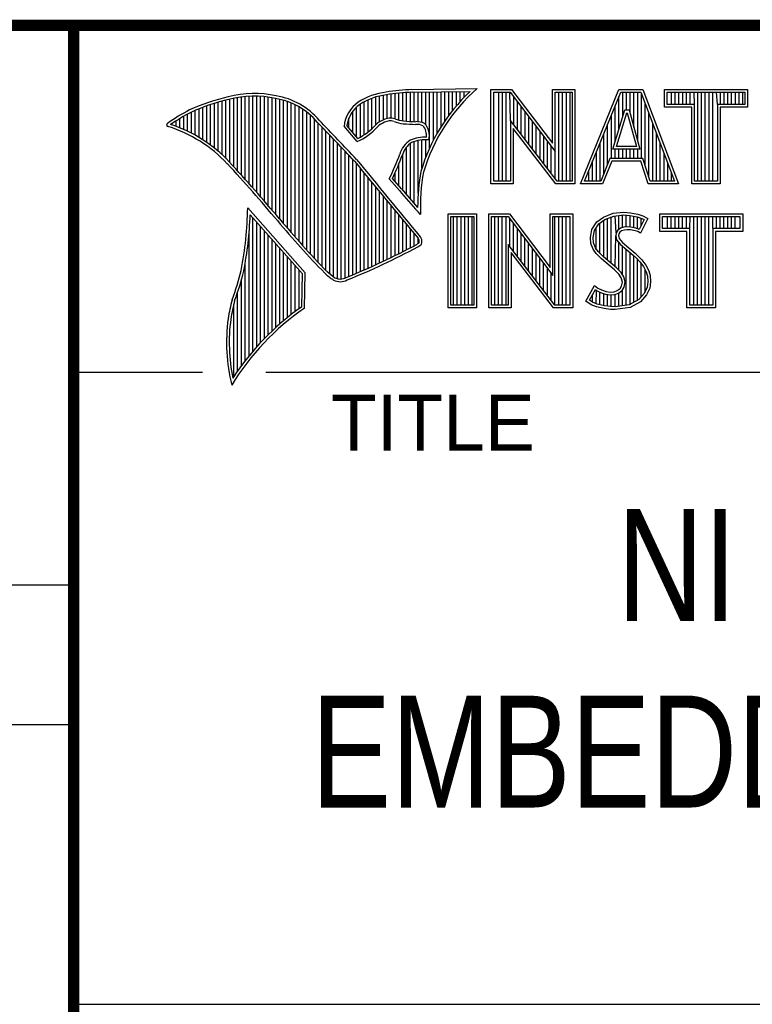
# Model space of a CAD drawing. Header units: inches. Extents: x 0 to 34, y 0 to 22.
# Tile 8 of 15: x 28.3 to 29.6, y 1.3 to 3. Entities that reach past the tile are written whole.
import ezdxf

# ---------------------------------------------------------------- set-up
doc = ezdxf.new("R2010")
doc.units = ezdxf.units.IN
doc.header["$LTSCALE"] = 1.87
doc.header["$MEASUREMENT"] = 0
doc.layers.get('0').update_dxf_attribs({"linetype": 'CONTINUOUS'})
doc.styles.get("Standard").update_dxf_attribs({"font": 'txt', "width": 0.8})

msp = doc.modelspace()

# ---------------------------------------------------------------- linework, layer by layer
at = {"color": 2, "linetype": 'CONTINUOUS'}
for p, q in [((28.3793, 3.0003), (33.5093, 3.0003)), ((28.3793, 3.0003), (28.3793, 1.2503)), ((28.9844, 2.885), (29.1009, 2.8868)), ((28.6659, 2.7474), (28.6659, 2.8695)), ((28.6727, 2.7398), (28.6727, 2.8708)), ((28.6796, 2.7323), (28.6796, 2.8719)), ((28.6865, 2.7247), (28.6865, 2.8727)), ((28.6933, 2.717), (28.6933, 2.8732)), ((28.7002, 2.7092), (28.7002, 2.8734)), ((28.707, 2.7014), (28.707, 2.8733)), ((28.7139, 2.6936), (28.7139, 2.873)), ((28.7208, 2.6856), (28.7208, 2.8724)), ((28.7276, 2.6776), (28.7276, 2.8716)), ((28.7345, 2.6696), (28.7345, 2.8704)), ((28.7414, 2.6615), (28.7414, 2.869)), ((28.913, 2.8153), (28.913, 2.8696)), ((28.9198, 2.8223), (28.9198, 2.8719)), ((28.9267, 2.8275), (28.9267, 2.8737)), ((28.9336, 2.8311), (28.9336, 2.875)), ((28.9404, 2.8335), (28.9404, 2.8759)), ((28.9473, 2.834), (28.9473, 2.8769)), ((28.9542, 2.8327), (28.9542, 2.8778)), ((28.961, 2.8306), (28.961, 2.8785)), ((28.9679, 2.8292), (28.9679, 2.8791)), ((28.9747, 2.8285), (28.9747, 2.8796)), ((28.9816, 2.828), (28.9816, 2.88)), ((28.9845, 2.8802), (29.0882, 2.8817)), ((28.9885, 2.8278), (28.9885, 2.8802)), ((28.9953, 2.8276), (28.9953, 2.8803)), ((29.0022, 2.8263), (29.0022, 2.8804)), ((29.0091, 2.822), (29.0091, 2.8805)), ((29.0159, 2.7805), (29.0159, 2.8806)), ((29.0228, 2.7947), (29.0228, 2.8807)), ((29.0297, 2.8073), (29.0297, 2.8808)), ((29.0365, 2.8188), (29.0365, 2.881)), ((29.0434, 2.8293), (29.0434, 2.8811)), ((29.0502, 2.8389), (29.0502, 2.8812)), ((29.0571, 2.8479), (29.0571, 2.8813)), ((29.064, 2.8562), (29.064, 2.8814)), ((29.0708, 2.8641), (29.0708, 2.8815)), ((29.0777, 2.8714), (29.0777, 2.8816)), ((29.1256, 2.8852), (29.1624, 2.8852)), ((29.1256, 2.7166), (29.1256, 2.8852)), ((29.1305, 2.8804), (29.16, 2.8804)), ((29.1305, 2.7215), (29.1305, 2.8804)), ((29.1395, 2.7215), (29.1395, 2.8804)), ((29.1462, 2.7215), (29.1462, 2.8804)), ((29.1529, 2.7215), (29.1529, 2.8804)), ((29.1604, 2.8299), (29.1596, 2.8804)), ((29.16, 2.8804), (29.2402, 2.7746)), ((29.1624, 2.8852), (29.2354, 2.7891)), ((29.1663, 2.8222), (29.1663, 2.872)), ((29.2354, 2.8852), (29.2754, 2.8852)), ((29.2354, 2.7891), (29.2354, 2.8852)), ((29.2402, 2.8804), (29.2705, 2.8804)), ((29.2402, 2.7746), (29.2402, 2.8804)), ((29.2469, 2.7215), (29.2469, 2.8804)), ((29.2536, 2.7215), (29.2536, 2.8804)), ((29.2603, 2.7215), (29.2603, 2.8804)), ((29.267, 2.7215), (29.267, 2.8804)), ((29.2705, 2.8804), (29.2705, 2.7215)), ((29.2754, 2.8852), (29.2754, 2.7166)), ((29.2853, 2.7167), (29.3541, 2.8851)), ((29.2926, 2.7216), (29.3574, 2.8802)), ((29.3541, 2.8851), (29.3967, 2.8851)), ((29.3543, 2.8139), (29.3543, 2.8725)), ((29.3574, 2.8802), (29.3933, 2.8802)), ((29.361, 2.8356), (29.361, 2.8802)), ((29.3677, 2.8486), (29.3677, 2.8802)), ((29.3744, 2.8428), (29.3744, 2.8802)), ((29.3811, 2.8181), (29.3811, 2.8802)), ((29.3878, 2.7935), (29.3878, 2.8802)), ((29.3933, 2.8802), (29.4535, 2.7216)), ((29.3945, 2.7618), (29.3945, 2.877)), ((29.3967, 2.8851), (29.4606, 2.7167)), ((29.4357, 2.8851), (29.584, 2.8851)), ((29.4357, 2.8537), (29.4357, 2.8851)), ((29.4406, 2.8802), (29.5791, 2.8802)), ((29.4406, 2.8586), (29.4406, 2.8802)), ((29.4482, 2.8586), (29.4482, 2.8802)), ((29.4549, 2.8586), (29.4549, 2.8802)), ((29.4616, 2.8586), (29.4616, 2.8802)), ((29.4684, 2.8586), (29.4684, 2.8802)), ((29.4751, 2.8586), (29.4751, 2.8802)), ((29.4818, 2.8586), (29.4818, 2.8802)), ((29.4892, 2.8586), (29.4885, 2.8802)), ((29.4952, 2.7216), (29.4952, 2.8802)), ((29.5019, 2.7216), (29.5019, 2.8802)), ((29.5086, 2.7216), (29.5086, 2.8802)), ((29.5153, 2.7216), (29.5153, 2.8802)), ((29.522, 2.7216), (29.522, 2.8802)), ((29.5305, 2.8586), (29.5288, 2.8802)), ((29.5355, 2.8586), (29.5355, 2.8802)), ((29.5422, 2.8586), (29.5422, 2.8802)), ((29.5489, 2.8586), (29.5489, 2.8802)), ((29.5556, 2.8586), (29.5556, 2.8802)), ((29.5623, 2.8586), (29.5623, 2.8802)), ((29.569, 2.8586), (29.569, 2.8802)), ((29.5757, 2.8586), (29.5757, 2.8802)), ((29.5791, 2.8802), (29.5791, 2.8586)), ((29.584, 2.8851), (29.584, 2.8537)), ((28.6109, 2.7952), (28.6109, 2.8535)), ((28.6178, 2.7906), (28.6178, 2.856)), ((28.6247, 2.7856), (28.6247, 2.8584)), ((28.6315, 2.7803), (28.6315, 2.8606)), ((28.6384, 2.7747), (28.6384, 2.8626)), ((28.6453, 2.7685), (28.6453, 2.8645)), ((28.6521, 2.762), (28.6521, 2.8662)), ((28.659, 2.7548), (28.659, 2.8679)), ((28.7482, 2.6533), (28.7482, 2.8677)), ((28.7551, 2.6452), (28.7551, 2.8659)), ((28.762, 2.6372), (28.762, 2.8638)), ((28.7688, 2.6293), (28.7688, 2.8611)), ((28.7757, 2.6214), (28.7757, 2.858)), ((28.7826, 2.6137), (28.7826, 2.8543)), ((28.8855, 2.8005), (28.8855, 2.854)), ((28.8924, 2.8003), (28.8924, 2.8594)), ((28.8992, 2.8044), (28.8992, 2.8634)), ((28.9061, 2.8094), (28.9061, 2.8668)), ((29.173, 2.8135), (29.173, 2.8632)), ((29.1798, 2.8048), (29.1798, 2.8543)), ((29.3475, 2.7921), (29.3475, 2.8561)), ((29.4012, 2.7485), (29.4012, 2.8593)), ((29.4843, 2.8537), (29.4357, 2.8537)), ((29.4892, 2.8586), (29.4406, 2.8586)), ((29.4843, 2.7167), (29.4843, 2.8537)), ((29.4892, 2.7216), (29.4892, 2.8586)), ((29.5791, 2.8586), (29.5305, 2.8586)), ((29.5305, 2.8586), (29.5305, 2.7216)), ((29.584, 2.8537), (29.5354, 2.8537)), ((29.5354, 2.8537), (29.5354, 2.7167)), ((28.5766, 2.8137), (28.5766, 2.8374)), ((28.5835, 2.8105), (28.5835, 2.8412)), ((28.5904, 2.8071), (28.5904, 2.8449)), ((28.5972, 2.8034), (28.5972, 2.8479)), ((28.6041, 2.7994), (28.6041, 2.8508)), ((28.7894, 2.606), (28.7894, 2.8501)), ((28.7963, 2.5985), (28.7963, 2.8451)), ((28.8031, 2.591), (28.8031, 2.8394)), ((28.8718, 2.8167), (28.8718, 2.8343)), ((28.8786, 2.8086), (28.8786, 2.8464)), ((29.1865, 2.7961), (29.1865, 2.8455)), ((29.1932, 2.7873), (29.1932, 2.8367)), ((29.3408, 2.7618), (29.3408, 2.8396)), ((29.3434, 2.7787), (29.365, 2.8486)), ((29.35, 2.7836), (29.3686, 2.8438)), ((29.365, 2.8486), (29.3728, 2.8486)), ((29.3686, 2.8438), (29.3691, 2.8438)), ((29.3691, 2.8438), (29.3854, 2.7836)), ((29.3728, 2.8486), (29.3918, 2.7787)), ((29.4079, 2.7286), (29.4079, 2.8416)), ((28.556, 2.8217), (28.556, 2.8246)), ((28.5629, 2.8193), (28.5629, 2.8291)), ((28.5698, 2.8166), (28.5698, 2.8333)), ((28.81, 2.5836), (28.81, 2.8328)), ((28.8169, 2.5762), (28.8169, 2.8253)), ((28.8237, 2.569), (28.8237, 2.8181)), ((28.8865, 2.792), (28.8631, 2.8194)), ((28.8878, 2.7979), (28.8682, 2.8209)), ((29.2438, 2.7215), (29.1604, 2.8299)), ((29.1604, 2.8299), (29.1604, 2.7215)), ((29.1999, 2.7786), (29.1999, 2.8278)), ((29.2066, 2.7699), (29.2066, 2.819)), ((29.3341, 2.752), (29.3341, 2.8232)), ((29.4147, 2.7216), (29.4147, 2.8239)), ((28.8306, 2.5618), (28.8306, 2.8109)), ((28.8375, 2.5556), (28.8375, 2.8037)), ((29.2414, 2.7166), (29.1653, 2.8156)), ((29.1653, 2.8156), (29.1653, 2.7166)), ((29.2133, 2.7612), (29.2133, 2.8101)), ((29.22, 2.7525), (29.22, 2.8013)), ((29.3274, 2.7353), (29.3274, 2.8068)), ((29.4214, 2.7216), (29.4214, 2.8063)), ((28.8443, 2.5505), (28.8443, 2.7965)), ((28.8512, 2.5472), (28.8512, 2.7893)), ((28.8581, 2.5466), (28.8581, 2.782)), ((28.9747, 2.697), (28.9747, 2.7823)), ((28.9816, 2.689), (28.9816, 2.7889)), ((28.9885, 2.6813), (28.9885, 2.7921)), ((28.9953, 2.6998), (28.9953, 2.7939)), ((29.0022, 2.7448), (29.0022, 2.795)), ((29.0091, 2.7642), (29.0091, 2.7954)), ((29.2267, 2.7437), (29.2267, 2.7924)), ((29.2334, 2.735), (29.2334, 2.7836)), ((29.3207, 2.7216), (29.3207, 2.7904)), ((29.3854, 2.7836), (29.35, 2.7836)), ((29.4281, 2.7216), (29.4281, 2.7886)), ((28.8649, 2.5483), (28.8649, 2.7748)), ((28.8718, 2.5513), (28.8718, 2.7675)), ((28.9679, 2.7053), (28.9679, 2.7699)), ((29.2402, 2.7263), (29.2402, 2.7746)), ((29.314, 2.7216), (29.314, 2.774)), ((29.3918, 2.7787), (29.3434, 2.7787)), ((29.3475, 2.7618), (29.3475, 2.7787)), ((29.3543, 2.7618), (29.3543, 2.7787)), ((29.361, 2.7618), (29.361, 2.7787)), ((29.3677, 2.7618), (29.3677, 2.7787)), ((29.3744, 2.7618), (29.3744, 2.7787)), ((29.3811, 2.7618), (29.3811, 2.7787)), ((29.3878, 2.7618), (29.3878, 2.7787)), ((29.4348, 2.7216), (29.4348, 2.7709)), ((28.8786, 2.5541), (28.8786, 2.7602)), ((28.8855, 2.557), (28.8855, 2.7523)), ((28.961, 2.7133), (28.961, 2.7519)), ((29.3073, 2.7216), (29.3073, 2.7575)), ((29.3381, 2.7618), (29.3219, 2.7216)), ((29.3414, 2.7569), (29.3252, 2.7167)), ((29.3968, 2.7618), (29.3381, 2.7618)), ((29.3933, 2.7569), (29.3414, 2.7569)), ((29.4068, 2.7167), (29.3933, 2.7569)), ((29.4103, 2.7216), (29.3968, 2.7618)), ((29.4415, 2.7216), (29.4415, 2.7532)), ((28.8924, 2.5599), (28.8924, 2.744)), ((28.8992, 2.5628), (28.8992, 2.7357)), ((28.9542, 2.7212), (28.9542, 2.7362)), ((29.3006, 2.7216), (29.3006, 2.7411)), ((29.4482, 2.7216), (29.4482, 2.7355)), ((28.9061, 2.5659), (28.9061, 2.7274)), ((28.913, 2.5689), (28.913, 2.7191)), ((28.9198, 2.5721), (28.9198, 2.7107)), ((28.962, 2.7048), (28.9438, 2.7257)), ((28.9657, 2.7079), (28.9496, 2.7264)), ((29.1653, 2.7166), (29.1256, 2.7166)), ((29.1604, 2.7215), (29.1305, 2.7215)), ((29.2754, 2.7166), (29.2414, 2.7166)), ((29.2705, 2.7215), (29.2438, 2.7215)), ((29.3252, 2.7167), (29.2853, 2.7167)), ((29.3219, 2.7216), (29.2926, 2.7216)), ((29.4606, 2.7167), (29.4068, 2.7167)), ((29.4535, 2.7216), (29.4103, 2.7216)), ((29.5354, 2.7167), (29.4843, 2.7167)), ((29.5305, 2.7216), (29.4892, 2.7216)), ((28.9267, 2.5752), (28.9267, 2.7024)), ((28.9336, 2.5784), (28.9336, 2.6941)), ((28.9404, 2.5817), (28.9404, 2.6858)), ((28.9473, 2.585), (28.9473, 2.6775)), ((28.7934, 2.5573), (28.6909, 2.6738)), ((28.7886, 2.5555), (28.6954, 2.6613)), ((28.9542, 2.5884), (28.9542, 2.6692)), ((28.961, 2.5918), (28.961, 2.6609)), ((28.9997, 2.6619), (28.9953, 2.6667)), ((29.0492, 2.6631), (29.1, 2.6631)), ((29.0492, 2.4947), (29.0492, 2.6631)), ((29.0541, 2.6583), (29.0951, 2.6583)), ((29.0541, 2.4996), (29.0541, 2.6583)), ((29.0587, 2.4996), (29.0587, 2.6583)), ((29.0654, 2.4996), (29.0654, 2.6583)), ((29.0721, 2.4996), (29.0721, 2.6583)), ((29.0788, 2.4996), (29.0788, 2.6583)), ((29.0855, 2.4996), (29.0855, 2.6583)), ((29.0922, 2.4996), (29.0922, 2.6583)), ((29.0951, 2.6583), (29.0951, 2.4996)), ((29.1, 2.6631), (29.1, 2.4947)), ((29.1218, 2.6633), (29.1586, 2.6633)), ((29.1218, 2.4947), (29.1218, 2.6633)), ((29.1267, 2.6584), (29.1562, 2.6584)), ((29.1267, 2.4996), (29.1267, 2.6584)), ((29.1325, 2.4996), (29.1325, 2.6584)), ((29.1392, 2.4996), (29.1392, 2.6584)), ((29.1459, 2.4996), (29.1459, 2.6584)), ((29.1526, 2.4996), (29.1526, 2.6584)), ((29.1562, 2.6584), (29.2364, 2.5527)), ((29.1586, 2.6633), (29.2315, 2.5672)), ((29.2315, 2.6633), (29.2716, 2.6633)), ((29.2315, 2.5672), (29.2315, 2.6633)), ((29.2364, 2.6584), (29.2667, 2.6584)), ((29.2364, 2.5527), (29.2364, 2.6584)), ((29.2399, 2.4996), (29.2399, 2.6584)), ((29.2466, 2.4996), (29.2466, 2.6584)), ((29.2533, 2.4996), (29.2533, 2.6584)), ((29.26, 2.4996), (29.26, 2.6584)), ((29.2667, 2.6584), (29.2667, 2.4996)), ((29.2716, 2.6633), (29.2716, 2.4947)), ((29.3269, 2.6572), (29.3437, 2.6639)), ((29.3293, 2.6529), (29.3449, 2.6591)), ((29.3406, 2.5743), (29.3406, 2.6574)), ((29.3437, 2.6639), (29.3623, 2.6659)), ((29.3449, 2.6591), (29.3624, 2.661)), ((29.3491, 2.6288), (29.3473, 2.6594)), ((29.354, 2.635), (29.354, 2.6601)), ((29.3607, 2.6382), (29.3607, 2.6608)), ((29.3623, 2.6659), (29.3747, 2.665)), ((29.3624, 2.661), (29.374, 2.6602)), ((29.3674, 2.6394), (29.3674, 2.6607)), ((29.374, 2.6602), (29.387, 2.6574)), ((29.3741, 2.6393), (29.3741, 2.6602)), ((29.3747, 2.665), (29.3883, 2.6622)), ((29.3808, 2.6381), (29.3808, 2.6588)), ((29.387, 2.6574), (29.3949, 2.6547)), ((29.3883, 2.6622), (29.3967, 2.6593)), ((29.3967, 2.6593), (29.406, 2.6549)), ((29.4272, 2.6631), (29.5755, 2.6631)), ((29.4272, 2.6317), (29.4272, 2.6631)), ((29.432, 2.6583), (29.5706, 2.6583)), ((29.432, 2.6366), (29.432, 2.6583)), ((29.4412, 2.6366), (29.4412, 2.6583)), ((29.4479, 2.6366), (29.4479, 2.6583)), ((29.4547, 2.6366), (29.4547, 2.6583)), ((29.4614, 2.6366), (29.4614, 2.6583)), ((29.4681, 2.6366), (29.4681, 2.6583)), ((29.4748, 2.6366), (29.4748, 2.6583)), ((29.4807, 2.6366), (29.4815, 2.6583)), ((29.4882, 2.4996), (29.4882, 2.6583)), ((29.4949, 2.4996), (29.4949, 2.6583)), ((29.5016, 2.4996), (29.5016, 2.6583)), ((29.5083, 2.4996), (29.5083, 2.6583)), ((29.5151, 2.4996), (29.5151, 2.6583)), ((29.522, 2.6366), (29.5218, 2.6583)), ((29.5285, 2.6366), (29.5285, 2.6583)), ((29.5352, 2.6366), (29.5352, 2.6583)), ((29.5419, 2.6366), (29.5419, 2.6583)), ((29.5486, 2.6366), (29.5486, 2.6583)), ((29.5553, 2.6366), (29.5553, 2.6583)), ((29.562, 2.6366), (29.562, 2.6583)), ((29.5706, 2.6583), (29.5706, 2.6366)), ((29.5755, 2.6631), (29.5755, 2.6317)), ((28.7002, 2.4174), (28.7002, 2.6559)), ((28.707, 2.4253), (28.707, 2.6481)), ((28.7139, 2.4329), (28.7139, 2.6403)), ((28.9679, 2.5953), (28.9679, 2.6526)), ((28.9747, 2.5988), (28.9747, 2.6443)), ((29.1593, 2.6044), (29.1593, 2.6543)), ((29.1661, 2.5957), (29.1661, 2.6454)), ((29.3061, 2.6352), (29.315, 2.6485)), ((29.3107, 2.6333), (29.3186, 2.6451)), ((29.315, 2.6485), (29.3269, 2.6572)), ((29.3186, 2.6451), (29.3293, 2.6529)), ((29.3204, 2.5922), (29.3204, 2.6464)), ((29.3271, 2.5855), (29.3271, 2.6513)), ((29.3338, 2.5799), (29.3338, 2.6547)), ((29.3875, 2.6364), (29.3875, 2.6573)), ((29.3994, 2.6526), (29.3907, 2.6353)), ((29.406, 2.6549), (29.3927, 2.6283)), ((29.3942, 2.6423), (29.3942, 2.655)), ((29.3949, 2.6547), (29.3994, 2.6526)), ((28.6933, 2.4092), (28.6933, 2.6277)), ((28.7208, 2.4401), (28.7208, 2.6325)), ((28.7276, 2.447), (28.7276, 2.6247)), ((28.9816, 2.6024), (28.9816, 2.636)), ((28.9885, 2.606), (28.9885, 2.6277)), ((29.1728, 2.587), (29.1728, 2.6366)), ((29.1795, 2.5783), (29.1795, 2.6277)), ((29.3032, 2.6208), (29.3061, 2.6352)), ((29.3081, 2.6205), (29.3107, 2.6333)), ((29.3137, 2.5989), (29.3137, 2.6378)), ((29.3473, 2.5687), (29.3486, 2.6239)), ((29.3491, 2.6288), (29.3486, 2.6239)), ((29.3486, 2.6239), (29.3502, 2.6168)), ((29.3523, 2.6337), (29.3491, 2.6288)), ((29.3569, 2.6371), (29.3523, 2.6337)), ((29.3539, 2.6271), (29.3536, 2.6242)), ((29.3536, 2.6242), (29.3547, 2.619)), ((29.3559, 2.6303), (29.3539, 2.6271)), ((29.3591, 2.6326), (29.3559, 2.6303)), ((29.363, 2.6389), (29.3569, 2.6371)), ((29.364, 2.6341), (29.3591, 2.6326)), ((29.3691, 2.6395), (29.363, 2.6389)), ((29.3692, 2.6347), (29.364, 2.6341)), ((29.3753, 2.6392), (29.3691, 2.6395)), ((29.3747, 2.6344), (29.3692, 2.6347)), ((29.3834, 2.6326), (29.3747, 2.6344)), ((29.3846, 2.6374), (29.3753, 2.6392)), ((29.388, 2.6312), (29.3834, 2.6326)), ((29.3901, 2.6357), (29.3846, 2.6374)), ((29.3927, 2.6283), (29.388, 2.6312)), ((29.3907, 2.6353), (29.3901, 2.6357)), ((29.4758, 2.6317), (29.4272, 2.6317)), ((29.4807, 2.6366), (29.432, 2.6366)), ((29.4758, 2.4947), (29.4758, 2.6317)), ((29.4807, 2.4996), (29.4807, 2.6366)), ((29.5706, 2.6366), (29.522, 2.6366)), ((29.522, 2.6366), (29.522, 2.4996)), ((29.5755, 2.6317), (29.5268, 2.6317)), ((29.5268, 2.6317), (29.5268, 2.4947)), ((28.7345, 2.4537), (28.7345, 2.6169)), ((28.7414, 2.46), (28.7414, 2.6091)), ((28.9953, 2.6099), (28.9953, 2.6194)), ((29.24, 2.4996), (29.1566, 2.608)), ((29.1566, 2.608), (29.1566, 2.4996)), ((29.1862, 2.5695), (29.1862, 2.6189)), ((29.1929, 2.5608), (29.1929, 2.6101)), ((29.3043, 2.6098), (29.3032, 2.6208)), ((29.3081, 2.5999), (29.3043, 2.6098)), ((29.3091, 2.6109), (29.3081, 2.6205)), ((29.3124, 2.6022), (29.3091, 2.6109)), ((29.3502, 2.6168), (29.3573, 2.608)), ((29.354, 2.5624), (29.354, 2.6122)), ((29.3547, 2.619), (29.3608, 2.6115)), ((29.3573, 2.608), (29.3798, 2.5894)), ((29.3607, 2.5541), (29.3607, 2.6052)), ((29.3608, 2.6115), (29.3831, 2.593)), ((28.7482, 2.4662), (28.7482, 2.6013)), ((28.7551, 2.472), (28.7551, 2.5935)), ((29.2376, 2.4947), (29.1615, 2.5937)), ((29.1615, 2.5937), (29.1615, 2.4947)), ((29.1996, 2.5521), (29.1996, 2.6012)), ((29.2063, 2.5434), (29.2063, 2.5924)), ((29.3133, 2.5924), (29.3081, 2.5999)), ((29.3171, 2.5955), (29.3124, 2.6022)), ((29.3234, 2.5823), (29.3133, 2.5924)), ((29.3211, 2.5915), (29.3171, 2.5955)), ((29.3267, 2.5859), (29.3211, 2.5915)), ((29.3674, 2.4994), (29.3674, 2.5997)), ((29.3741, 2.5003), (29.3741, 2.5941)), ((29.3798, 2.5894), (29.3857, 2.5835)), ((29.3808, 2.5048), (29.3808, 2.5884)), ((29.3831, 2.593), (29.3892, 2.5869)), ((28.6865, 2.4005), (28.6865, 2.5745)), ((28.762, 2.4777), (28.762, 2.5857)), ((28.7688, 2.4831), (28.7688, 2.5779)), ((28.7757, 2.4884), (28.7757, 2.5701)), ((29.213, 2.5346), (29.213, 2.5835)), ((29.2197, 2.5259), (29.2197, 2.5747)), ((29.3466, 2.5629), (29.3234, 2.5823)), ((29.3499, 2.5665), (29.3267, 2.5859)), ((29.3857, 2.5835), (29.3916, 2.5773)), ((29.3875, 2.5074), (29.3875, 2.5816)), ((29.3892, 2.5869), (29.3953, 2.5805)), ((29.3916, 2.5773), (29.3981, 2.5689)), ((29.3942, 2.5148), (29.3942, 2.5739)), ((29.3953, 2.5805), (29.4022, 2.5715)), ((29.4022, 2.5715), (29.4074, 2.5611)), ((28.7826, 2.4934), (28.7826, 2.5623)), ((28.7875, 2.4969), (28.7886, 2.5555)), ((28.7923, 2.4943), (28.7934, 2.5573)), ((29.2265, 2.5172), (29.2265, 2.5658)), ((29.2332, 2.5085), (29.2332, 2.557)), ((29.3542, 2.5553), (29.3466, 2.5629)), ((29.358, 2.5584), (29.3499, 2.5665)), ((29.3585, 2.5484), (29.3542, 2.5553)), ((29.363, 2.5504), (29.358, 2.5584)), ((29.3981, 2.5689), (29.4029, 2.5593)), ((29.401, 2.5222), (29.401, 2.5632)), ((29.4029, 2.5593), (29.4052, 2.5518)), ((29.4052, 2.5518), (29.406, 2.5416)), ((29.4074, 2.5611), (29.4101, 2.5527)), ((29.4101, 2.5527), (29.4109, 2.5414)), ((28.6796, 2.3913), (28.6796, 2.5443)), ((29.2954, 2.507), (29.3104, 2.5348)), ((29.3104, 2.5348), (29.3168, 2.5301)), ((29.3605, 2.5411), (29.3585, 2.5484)), ((29.3591, 2.5339), (29.3605, 2.5411)), ((29.3655, 2.5413), (29.363, 2.5504)), ((29.3637, 2.5321), (29.3655, 2.5413)), ((29.406, 2.5416), (29.4045, 2.5318)), ((29.4109, 2.5414), (29.4092, 2.5304)), ((28.6727, 2.3817), (28.6727, 2.5223)), ((29.3018, 2.5086), (29.3121, 2.5275)), ((29.307, 2.505), (29.307, 2.5182)), ((29.3121, 2.5275), (29.3142, 2.526)), ((29.3137, 2.5019), (29.3142, 2.526)), ((29.3142, 2.526), (29.3213, 2.5224)), ((29.3168, 2.5301), (29.3232, 2.527)), ((29.3204, 2.5005), (29.3204, 2.5227)), ((29.3213, 2.5224), (29.3305, 2.5193)), ((29.3232, 2.527), (29.3316, 2.5241)), ((29.3271, 2.499), (29.3271, 2.5204)), ((29.3305, 2.5193), (29.339, 2.5183)), ((29.3316, 2.5241), (29.3391, 2.5232)), ((29.3338, 2.498), (29.3338, 2.5189)), ((29.339, 2.5183), (29.3472, 2.519)), ((29.3391, 2.5232), (29.346, 2.5238)), ((29.3406, 2.497), (29.3406, 2.5181)), ((29.346, 2.5238), (29.3513, 2.5258)), ((29.3472, 2.519), (29.3536, 2.5215)), ((29.3473, 2.4968), (29.3473, 2.519)), ((29.3513, 2.5258), (29.3562, 2.5293)), ((29.3536, 2.5215), (29.3598, 2.5258)), ((29.354, 2.4977), (29.354, 2.5216)), ((29.3562, 2.5293), (29.3591, 2.5339)), ((29.3598, 2.5258), (29.3637, 2.5321)), ((29.3607, 2.4985), (29.3607, 2.5265)), ((29.3995, 2.5207), (29.3896, 2.5097)), ((29.4037, 2.518), (29.3927, 2.5058)), ((29.4045, 2.5318), (29.3995, 2.5207)), ((29.4092, 2.5304), (29.4037, 2.518)), ((28.6659, 2.3715), (28.6659, 2.501)), ((29.0951, 2.4996), (29.0541, 2.4996)), ((29.1566, 2.4996), (29.1267, 2.4996)), ((29.2667, 2.4996), (29.24, 2.4996)), ((29.3049, 2.5006), (29.2954, 2.507)), ((29.3072, 2.5049), (29.3018, 2.5086)), ((29.3142, 2.4968), (29.3049, 2.5006)), ((29.3156, 2.5015), (29.3072, 2.5049)), ((29.3287, 2.4988), (29.3156, 2.5015)), ((29.3726, 2.5001), (29.3475, 2.4968)), ((29.3896, 2.5097), (29.3726, 2.5001)), ((29.3927, 2.5058), (29.3741, 2.4954)), ((29.522, 2.4996), (29.4807, 2.4996)), ((29.1, 2.4947), (29.0492, 2.4947)), ((29.1615, 2.4947), (29.1218, 2.4947)), ((29.2716, 2.4947), (29.2376, 2.4947)), ((29.3278, 2.4939), (29.3142, 2.4968)), ((29.3394, 2.4922), (29.3278, 2.4939)), ((29.3398, 2.4971), (29.3287, 2.4988)), ((29.3478, 2.4919), (29.3394, 2.4922)), ((29.3475, 2.4968), (29.3398, 2.4971)), ((29.3741, 2.4954), (29.3478, 2.4919)), ((29.5268, 2.4947), (29.4758, 2.4947)), ((28.38, 2.38), (28.61, 2.38)), ((28.7231, 2.38), (33.5, 2.38)), ((25.58, 2), (28.38, 2)), ((25.58, 1.75), (28.38, 1.75)), ((28.3793, 1.2503), (33.5093, 1.2503))]:
    msp.add_line(p, q, dxfattribs=at)
at = {"color": 7, "linetype": 'CONTINUOUS', "const_width": 0.02}
for points in [[(25.58, 3), (33.5, 3)], [(28.38, 3), (28.38, 0.5)]]:
    msp.add_lwpolyline(points, dxfattribs=at)
at = {"color": 2, "linetype": 'CONTINUOUS'}
for centre, radius, start, end in [((29.3103, 2.6468), 0.3185, 131.1194, 163.4134), ((28.7308, 2.5386), 0.3417, 102.6162, 114.8514), ((28.7025, 2.6998), 0.1784, 77.2812, 105.0674), ((28.7025, 2.6998), 0.1736, 77.2325, 105.1014), ((28.7213, 2.7479), 0.1227, 40.1648, 80.8423), ((28.7213, 2.7479), 0.1276, 40.2336, 80.7738), ((28.9506, 2.7677), 0.1134, 96.3007, 123.1683), ((28.9506, 2.7677), 0.1086, 96.2448, 123.1265), ((29.0012, 2.475), 0.4104, 92.3477, 98.8369), ((29.0012, 2.475), 0.4056, 92.3565, 98.8522), ((29.3103, 2.6468), 0.3233, 133.4016, 163.4573), ((28.7308, 2.5386), 0.3369, 102.5985, 114.8293), ((28.9233, 2.8131), 0.0605, 125.0326, 174.0473), ((28.9233, 2.8131), 0.0556, 125.1127, 171.9558), ((28.7753, 2.4938), 0.4018, 117.9346, 124.569), ((28.7753, 2.4938), 0.3969, 117.9533, 124.0367), ((28.9458, 2.807), 0.0271, 72.6167, 117.3893), ((28.5489, 2.822), 0.00299, 121.3524, 265.803), ((28.4751, 2.5845), 0.2458, 43.1667, 72.5704), ((28.4751, 2.5845), 0.2507, 43.1667, 71.8499), ((21.1581, -4.5074), 10.6031, 43.24659, 43.76754), ((21.1581, -4.5074), 10.6079, 43.24574, 43.76673), ((28.8427, 2.8903), 0.1076, 293.9922, 318.4433), ((28.8427, 2.8903), 0.1028, 295.9955, 318.5906), ((28.9521, 2.7868), 0.048, 112.9192, 132.2696), ((28.9521, 2.7868), 0.0432, 112.6635, 131.9293), ((28.9458, 2.807), 0.0222, 72.9386, 117.864), ((28.9776, 2.8958), 0.0722, 249.5553, 263.1674), ((28.9776, 2.8958), 0.0673, 249.4421, 263.134), ((28.9951, 3.0772), 0.2544, 264.112, 269.1019), ((28.9951, 3.0772), 0.2495, 264.1212, 269.0704), ((28.9924, 2.7937), 0.0341, 64.4657, 92.2507), ((28.9924, 2.7937), 0.0292, 66.3199, 92.502), ((28.9831, 2.8025), 0.0276, 355.2993, 40.45), ((28.9831, 2.8025), 0.0325, 347.1186, 42.4046), ((29.0102, 2.7231), 0.0771, 89.6555, 111.8728), ((29.0054, 2.7573), 0.0444, 122.696, 163.5009), ((29.0054, 2.7573), 0.0396, 123.3504, 163.7172), ((29.0102, 2.7231), 0.0723, 86.3771, 111.5055), ((28.547, 2.9226), 0.443, 333.6071, 339.8417), ((28.547, 2.9226), 0.4478, 334.0205, 339.8621), ((26.652, 0.9006), 2.7324, 39.9155, 42.7665), ((129.7875, 86.0025), 130.8121, 219.521915, 219.600266), ((129.7875, 86.0025), 130.8073, 219.521847, 219.600368), ((29.3273, 2.6768), 0.3327, 169.238, 180.3751), ((29.3273, 2.6768), 0.3279, 169.2806, 182.6074), ((29.5269, 3.164), 0.728, 219.1094, 223.0893), ((29.5269, 3.164), 0.7231, 219.1028, 222.5928), ((28.0416, 2.6849), 0.6494, 349.0855, 359.0208), ((28.0416, 2.6849), 0.6542, 349.0755, 357.9397), ((30.1411, 3.8249), 1.8249, 220.0426, 224.0118), ((30.1411, 3.8249), 1.8201, 220.0428, 224.0077), ((28.9714, 2.6031), 0.0338, 24.6833, 34.3208), ((28.389, 3.7322), 1.2758, 291.9868, 298.2489), ((28.9805, 2.6304), 0.0253, 299.2554, 311.2666), ((28.9805, 2.6304), 0.0301, 299.1713, 314.8064), ((28.9714, 2.6031), 0.0289, 26.3669, 33.8971), ((28.9692, 2.6145), 0.0281, 353.6896, 3.0529), ((28.9692, 2.6145), 0.033, 350.4808, 4.7809), ((28.389, 3.7322), 1.2806, 291.9989, 298.2507), ((28.2599, 2.6636), 0.4315, 339.0707, 346.3663), ((28.2599, 2.6636), 0.4364, 339.1089, 346.3814), ((28.9081, 2.6424), 0.1167, 227.0935, 236.9215), ((28.9081, 2.6424), 0.1118, 227.1594, 236.7882), ((28.8564, 2.568), 0.0263, 242.8488, 298.0515), ((28.8564, 2.568), 0.0215, 243.4895, 298.6992), ((29.0668, 2.4083), 0.4163, 165.9357, 170.6856), ((29.0668, 2.4083), 0.4115, 165.9758, 170.6758), ((29.0517, 2.1188), 0.4564, 124.643, 148.5565), ((29.0517, 2.1188), 0.4613, 124.9511, 147.0981), ((28.9728, 2.4332), 0.3197, 172.3562, 193.7958), ((28.9728, 2.4332), 0.3149, 172.369, 191.6868)]:
    msp.add_arc(centre, radius, start, end, dxfattribs=at)
at = {"color": 7, "linetype": 'CONTINUOUS'}
msp.add_arc((26.6525, 0.9011), 2.7269, 39.915, 42.7661, dxfattribs=at)

# ---------------------------------------------------------------- texts
at = {"color": 2, "linetype": 'CONTINUOUS'}
msp.add_text('TITLE', height=0.1, dxfattribs=at).set_placement((28.8397, 2.2397))
at = {"color": 7, "linetype": 'CONTINUOUS', "insert": (30.9443, 2.1353), "char_height": 0.2, "width": 5.12, "attachment_point": 2}
msp.add_mtext('NI SBRIO-960X SINGLE-BOARD\\PEMBEDDED CONTROL AND ACQUISITION\\PDEVICES', dxfattribs=at)

doc.saveas('drawing.dxf')
